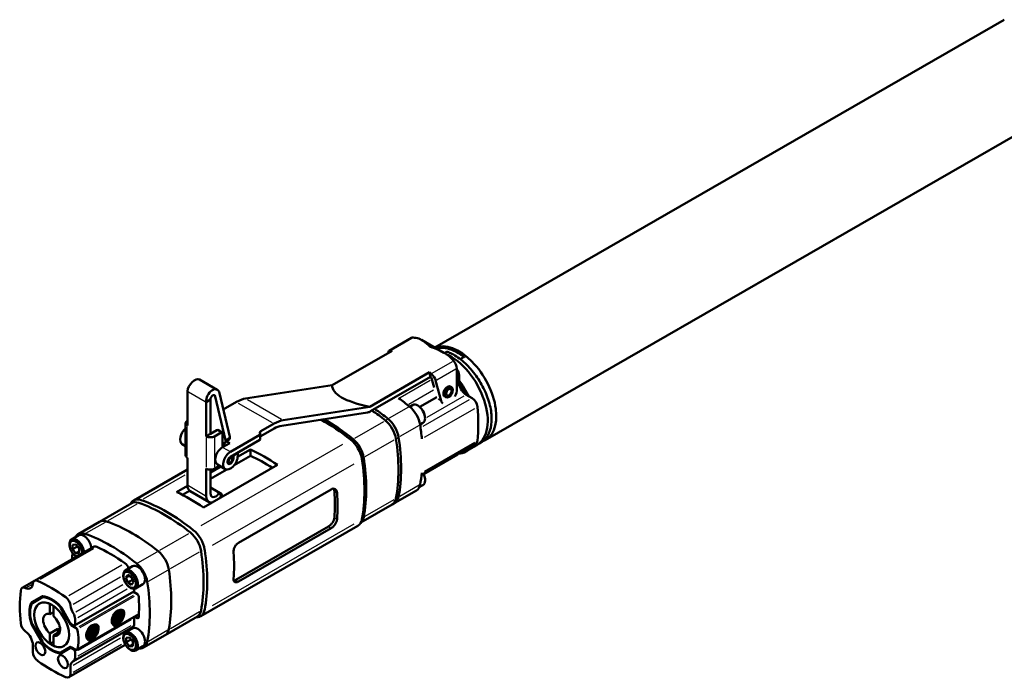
# Model space of a CAD drawing. Extents: x -64 to 520, y -228 to 278.
# Tile 1 of 5: x 52 to 311, y -228 to -55. Entities that reach past the tile are written whole.
import ezdxf

# ---------------------------------------------------------------- set-up
doc = ezdxf.new("R2010")
doc.units = 0
doc.header["$MEASUREMENT"] = 0
doc.layers.add('Visible', color=7, linetype='Continuous', lineweight=50)
doc.layers.add('Visible Narrow', color=7, linetype='Continuous', lineweight=25)

msp = doc.modelspace()

# ---------------------------------------------------------------- linework, layer by layer
at = {"layer": 'Visible'}
for p, q in [((311.03, -55.11), (161.21, -141.39)), ((324.91, -79.2), (174.49, -165.82)), ((149.23, -142.23), (155.08, -138.86)), ((163.62, -142.78), (157.74, -139.39)), ((149.97, -142.23), (134.22, -151.3)), ((149.8, -142.32), (149.55, -142.18)), ((149.81, -142.32), (149.8, -142.32)), ((149.8, -142.32), (149.81, -142.32)), ((149.8, -142.32), (149.8, -142.32)), ((149.8, -142.32), (149.8, -142.32)), ((167.04, -146.9), (167.04, -152.37)), ((103.98, -152.51), (99.3, -149.81)), ((159.87, -147.93), (144.12, -157)), ((160.13, -149.09), (144.34, -158.19)), ((159.87, -148.12), (159.87, -147.93)), ((160.13, -149.09), (159.87, -148.12)), ((159.87, -148.12), (159.87, -148.12)), ((159.87, -148.12), (160.05, -148.22)), ((160.05, -148.22), (159.87, -148.12)), ((160.05, -148.22), (160.29, -148.36)), ((160.05, -148.22), (160.05, -148.22)), ((161.03, -151.89), (160.39, -149.51)), ((162.87, -155.4), (161.45, -150.12)), ((167.6, -148.69), (167.6, -151.09)), ((111.46, -154.83), (134.22, -151.3)), ((165.67, -151.88), (165.31, -151.67)), ((167.04, -151.42), (167.6, -151.09)), ((96.15, -161.91), (96.15, -152.92)), ((102.23, -155.12), (101.1, -155.77)), ((102.23, -155.12), (102.23, -164.11)), ((106.18, -165.78), (103.49, -154.27)), ((104.59, -153.41), (107.28, -164.92)), ((157.26, -157.05), (161.78, -154.45)), ((164.17, -154.48), (163.82, -154.27)), ((169.48, -153.82), (171.04, -154.72)), ((101.1, -164.77), (101.1, -155.77)), ((105.59, -157.72), (109.05, -155.73)), ((121.36, -160.53), (144.12, -157)), ((154.63, -156.98), (155.39, -156.54)), ((157.68, -157.48), (157.59, -157.38)), ((143.55, -158.48), (120.99, -161.98)), ((158.44, -158.81), (158.49, -158.93)), ((95.68, -169.79), (95.68, -161.28)), ((96.12, -160.67), (96.15, -160.65)), ((96.15, -161.91), (96.12, -161.89)), ((102.23, -164.11), (103.93, -163.14)), ((105.27, -163.74), (104.18, -163.11)), ((115.46, -163.44), (118.95, -161.43)), ((118.93, -162.74), (115.46, -164.75)), ((157.35, -161.7), (158.11, -161.26)), ((101.1, -164.77), (102.23, -164.11)), ((101.1, -164.77), (101.14, -164.79)), ((103.26, -164.79), (105.03, -163.77)), ((105.38, -163.97), (105.38, -167.65)), ((106.05, -166.48), (107.15, -165.62)), ((107.46, -168.85), (115.16, -164.42)), ((115.16, -165.73), (107.46, -170.16)), ((115.31, -164.22), (115.31, -165.52)), ((95.68, -167.39), (94.8, -166.88)), ((105.38, -167.65), (107.29, -166.55)), ((105.48, -166.82), (105.38, -166.76)), ((106.17, -167.2), (105.63, -166.89)), ((106.53, -166.11), (107.29, -166.55)), ((109.36, -170.21), (112.77, -168.25)), ((112.77, -169.9), (112.77, -168.25)), ((157.75, -174.9), (172.04, -166.67)), ((172.26, -167.11), (169.34, -168.78)), ((96.15, -170.42), (96.12, -170.4)), ((96.15, -177.61), (96.15, -170.42)), ((107.96, -170.19), (107.69, -170.03)), ((108.24, -169.79), (108.17, -169.75)), ((109.37, -169.14), (108.24, -169.79)), ((108.24, -170.61), (108.24, -169.79)), ((112.77, -169.9), (108.45, -172.38)), ((109.3, -169.1), (109.37, -169.14)), ((109.37, -169.96), (109.37, -169.14)), ((158.26, -174.7), (167.19, -169.56)), ((82.05, -181.64), (96.15, -173.53)), ((119.84, -172.32), (100.39, -183.52)), ((101.1, -180.46), (101.1, -173.27)), ((101.1, -173.27), (101.14, -173.29)), ((102.23, -174.32), (104.97, -172.74)), ((106.48, -173.52), (102.23, -175.96)), ((104.59, -172.52), (103.26, -173.29)), ((106.12, -173.4), (104.03, -172.2)), ((106.97, -171.93), (106.74, -171.79)), ((102.23, -173.54), (102.23, -179.81)), ((158.44, -175.16), (158.49, -175.28)), ((93.32, -179.45), (96.16, -177.82)), ((102.23, -178.23), (104.99, -179.82)), ((102.23, -178.25), (104.18, -179.37)), ((157.15, -178.16), (158.11, -177.61)), ((96.74, -179.13), (94.87, -180.2)), ((101.83, -182.07), (96.88, -179.22)), ((109.56, -192.78), (133.95, -178.73)), ((156.39, -179.04), (150.73, -182.3)), ((73.04, -187.24), (81.52, -182.36)), ((141.79, -187.45), (150.02, -182.7)), ((150.02, -182.7), (150.73, -182.3)), ((67.38, -190.5), (73.04, -187.24)), ((99.64, -212.12), (141.01, -188.3)), ((108.85, -202.58), (133.24, -188.54)), ((133.95, -188.95), (109.56, -202.99)), ((65.66, -191.92), (67.57, -190.83)), ((55.89, -202.83), (71.45, -193.87)), ((65.92, -193.31), (66.81, -193.23)), ((65.92, -194.49), (65.92, -193.31)), ((65.92, -194.49), (67.2, -193.76)), ((66.81, -193.23), (67.69, -194.33)), ((67.2, -193.76), (67.2, -193.71)), ((67.69, -194.37), (67.2, -193.76)), ((65.33, -194.38), (65.28, -194.25)), ((66.81, -195.59), (65.92, -194.49)), ((66.09, -195.7), (66.18, -195.8)), ((66.81, -195.59), (67.69, -195.08)), ((67.69, -195.51), (66.81, -195.59)), ((67.69, -194.33), (67.69, -195.51)), ((79.8, -200.07), (81.71, -198.97)), ((79.93, -201.96), (80.44, -201.24)), ((79.93, -201.96), (80.82, -201.45)), ((80.44, -203.28), (79.93, -201.96)), ((80.44, -201.24), (81.46, -201.82)), ((81.71, -202.55), (81.42, -201.8)), ((81.46, -201.82), (81.97, -203.14)), ((52.71, -204.68), (55.79, -202.9)), ((79.47, -202.52), (79.42, -202.4)), ((80.23, -203.85), (80.32, -203.95)), ((80.44, -203.28), (81.71, -202.55)), ((81.46, -203.87), (80.44, -203.28)), ((81.97, -203.14), (81.46, -203.87)), ((81.75, -202.57), (81.71, -202.55)), ((82.52, -204.79), (84.43, -203.69)), ((55.24, -208.45), (57.89, -206.91)), ((55.39, -208.65), (57.99, -207.14)), ((57.99, -207.14), (58.41, -206.9)), ((66.49, -214.61), (82.05, -205.65)), ((82.98, -206.31), (81.94, -205.71)), ((82.15, -205.42), (82.15, -204.91)), ((59.98, -211.61), (59.98, -208.88)), ((60.9, -209.41), (60.9, -212.14)), ((60.9, -211.08), (59.98, -211.61)), ((65.36, -214.25), (62.89, -209.97)), ((62.99, -209.85), (65.26, -213.78)), ((67.07, -221), (83.38, -211.6)), ((82.31, -212.22), (82.98, -212.6)), ((90.27, -217.11), (98.76, -212.23)), ((57.89, -218.93), (55.24, -214.35)), ((57.99, -218.82), (55.39, -214.32)), ((65.61, -214.51), (66.92, -215.26)), ((65.76, -214.31), (66.24, -214.58)), ((66.59, -214.38), (66.59, -212.83)), ((82.15, -214.08), (82.15, -212.53)), ((59.98, -216.65), (62.1, -215.43)), ((59.98, -219.37), (59.98, -216.65)), ((62.62, -216.19), (60.9, -217.18)), ((60.9, -217.18), (60.9, -219.9)), ((62.1, -216.48), (62.1, -215.43)), ((66.18, -223.96), (81.73, -215)), ((79.8, -216.42), (81.71, -215.32)), ((84.62, -220.37), (90.27, -217.11)), ((55.49, -219.72), (55.49, -221.55)), ((60.9, -218.84), (59.98, -219.37)), ((64.98, -228.17), (79.81, -219.62)), ((79.47, -218.88), (79.42, -218.75)), ((80.06, -217.8), (80.95, -217.72)), ((80.06, -218.98), (80.06, -217.8)), ((80.06, -218.98), (81.34, -218.25)), ((80.95, -220.08), (80.06, -218.98)), ((80.95, -217.72), (81.83, -218.82)), ((80.95, -220.08), (81.83, -219.57)), ((81.83, -220), (80.95, -220.08)), ((81.34, -218.25), (81.34, -218.21)), ((81.83, -218.87), (81.34, -218.25)), ((81.83, -218.82), (81.83, -220)), ((82.52, -221.14), (84.43, -220.04)), ((62.89, -221.64), (65.42, -220.19)), ((62.89, -221.64), (65.36, -220.21)), ((65.26, -220.56), (62.99, -221.87)), ((65.26, -220.55), (65.72, -220.29)), ((65.61, -220.23), (66.92, -220.98)), ((66.24, -220.88), (65.76, -220.6)), ((66.59, -223.04), (66.59, -221.49)), ((80.23, -220.2), (80.32, -220.3)), ((65.39, -227.25), (65.39, -225.42))]:
    msp.add_line(p, q, dxfattribs=at)
for centre, radius, start, end in [((154.44, -158.62), 18.31, 55.9424, 72.5389), ((143.15, -156.18), 2.34, 279.8312, 300.6763), ((78.22, -211.4), 1.34, 22.2441, 36.3959), ((76.56, -211.34), 2.94, 355.592, 8.8116), ((71.5, -215.27), 1.34, 22.2441, 36.3959), ((69.84, -215.21), 2.94, 355.592, 8.8116), ((76.13, -212.07), 2.82, 289.1715, 302.7674), ((74.28, -209.37), 6.09, 303.723, 309.0956), ((74.91, -210.28), 4.99, 310.0522, 322.4094), ((68.2, -214.15), 4.99, 310.0522, 322.4094), ((69.42, -215.93), 2.82, 289.1715, 302.7674), ((67.56, -213.24), 6.09, 303.723, 309.0956)]:
    msp.add_arc(centre, radius, start, end, dxfattribs=at)
for centre, major_axis, ratio, start_param, end_param in [((156.08, -140.59), (-1, 1.73), 0.578093, 5.884118, 6.283185), ((160.85, -156.98), (-9.98, 17.33), 0.578093, 5.774753, 5.884118), ((150.49, -143.8), (-1.32, 1.54), 0.411821, 5.857818, 6.826045), ((150.15, -144), (-1, 1.73), 0.578093, 5.884118, 5.934942), ((154.92, -160.39), (-9.98, 17.33), 0.578093, 5.857292, 5.884118), ((167.56, -153.77), (-6.94, 12.05), 0.578093, 3.035943, 6.194435), ((164.33, -143.14), (0.229, 0.608), 0.671901, 0, 1.527446), ((165.32, -155.06), (-6.94, 12.05), 0.578093, 3.141593, 5.615205), ((160.85, -156.98), (-9.98, 17.33), 0.578093, 5.115324, 5.224689), ((165.62, -146.09), (-1, 1.73), 0.578093, 3.928925, 5.115324), ((168.54, -144.45), (0.402, 0.511), 0.471975, 5.682415, 8.493695), ((166.19, -147.88), (-1, 1.73), 0.578093, 3.928925, 4.85622), ((97.92, -151.9), (1.43, 2.06), 0.514976, 0.042635, 2.396895), ((154.92, -160.39), (-9.98, 17.33), 0.578093, 5.115324, 5.14215), ((160.04, -149.3), (-0.33, 0.385), 0.411821, 3.8518, 4.906467), ((159.7, -149.5), (-1, 1.73), 0.578093, 5.064499, 5.115324), ((160.04, -149.3), (-1.32, 1.54), 0.411821, 3.8518, 4.987375), ((162.41, -156.74), (-6.94, 12.05), 0.578093, 4.591447, 4.942562), ((102.87, -154.75), (1.02, 2.29), 0.634679, 5.588177, 8.57269), ((175.57, -148.51), (41.34, 3.04), 0.233713, 3.115891, 3.831034), ((164.56, -152.97), (0.75, 1.3), 0.578093, 0, 3.141593), ((164.92, -153.59), (1.5, 2.6), 0.578093, 4.788493, 5.495853), ((162.41, -156.74), (-6.59, 11.44), 0.578093, 4.633522, 4.909171), ((162.41, -156.74), (-6.59, 11.44), 0.578093, 4.633522, 4.909171), ((169.48, -151.57), (-1.37, 2.38), 0.578093, 1.057836, 2.358128), ((102.87, -154.75), (0.369, 0.824), 0.634679, 5.588177, 8.57269), ((109.05, -163.9), (4.99, 8.67), 0.578093, 0.434399, 0.783464), ((147.77, -192.96), (-24.85, 43.16), 0.578093, 5.305197, 5.387561), ((171.04, -156.36), (-1, 1.73), 0.578093, 4.038519, 5.499721), ((141.41, -196.63), (-24.85, 43.16), 0.578093, 5.305197, 5.406233), ((141.41, -196.63), (-24.85, 43.16), 0.578093, 5.305197, 5.406233), ((142.11, -196.22), (-24.85, 43.16), 0.578093, 5.305197, 5.406233), ((142.11, -196.22), (-24.85, 43.16), 0.578093, 5.305197, 5.406233), ((153.89, -160.55), (-2.5, 4.33), 0.578093, 4.122465, 5.305197), ((156.75, -158.9), (-1.36, 2.36), 0.578093, 3.141593, 6.283185), ((156.96, -158.78), (-1.16, 2.01), 0.578093, 4.378059, 5.046719), ((164.92, -153.59), (1.5, 2.6), 0.578093, 2.61606, 3.061621), ((137.3, -141.22), (-24.95, 43.33), 0.578093, 3.81933, 4.038519), ((118.95, -169.6), (4.99, 8.67), 0.578093, 0.434399, 0.783464), ((132.21, -201.92), (-25.03, 43.46), 0.578093, 5.305197, 5.526696), ((132.92, -201.51), (-24.85, 43.16), 0.578093, 5.305197, 5.526426), ((148.24, -163.81), (-2.5, 4.33), 0.578093, 4.122465, 5.305197), ((148.24, -163.81), (-2.5, 4.33), 0.578093, 4.122465, 5.305197), ((96.15, -164.55), (1.35, 2.34), 0.578093, 1.034737, 3.141593), ((97.18, -161.28), (-1.5, 0), 0.575862, 5.497787, 7.068583), ((103.93, -163.55), (0.25, 0.433), 0.578093, 0, 0.783464), ((118.93, -169.69), (4.24, 7.37), 0.578093, 0.434399, 0.783464), ((147.53, -164.22), (-2.5, 4.33), 0.578093, 4.122465, 5.305197), ((147.53, -164.22), (-2.5, 4.33), 0.578093, 4.122465, 5.305197), ((122.67, -149.65), (-24.95, 43.33), 0.578093, 4.038519, 4.122465), ((102.2, -164.17), (-1.5, 0), 0.575862, 0.785398, 2.356194), ((105.03, -164.18), (0.25, 0.433), 0.578093, 5.495853, 7.06665), ((106.24, -164.43), (-0.91, 1.19), 0.480883, 3.148373, 3.964847), ((116.16, -163.84), (-1, 0), 0.575862, 5.497787, 6.728747), ((114.81, -164.22), (0.5, 0), 0.575862, 5.497787, 6.728747), ((114.81, -165.52), (0.5, 0), 0.575862, 5.497787, 6.283185), ((116.16, -165.15), (1, 0), 0.575862, 2.356194, 2.593564), ((138.34, -169.51), (-2.67, 4.64), 0.578093, 4.122465, 5.305197), ((139.04, -169.11), (-2.5, 4.33), 0.578093, 4.122465, 5.305197), ((116.3, -153.31), (-24.95, 43.33), 0.578093, 3.735384, 4.122465), ((116.3, -153.31), (-24.95, 43.33), 0.578093, 3.735384, 4.122465), ((117.01, -152.91), (-24.95, 43.33), 0.578093, 3.735384, 4.122465), ((117.01, -152.91), (-24.95, 43.33), 0.578093, 3.735384, 4.122465), ((105.38, -169.86), (1.35, 2.34), 0.578093, 0.783464, 3.141593), ((105.14, -165.29), (-0.91, 1.19), 0.480883, 2.356245, 3.964847), ((104.28, -169.23), (1.35, 2.34), 0.578093, 0, 0.171992), ((116.3, -211.08), (-25.03, 43.46), 0.578093, 5.399854, 5.599588), ((162.41, -156.74), (-6.94, 12.05), 0.578093, 2.887827, 3.405995), ((171.04, -164.94), (-1, 1.73), 0.578093, 3.141593, 3.81933), ((97.18, -169.79), (-1.5, 0), 0.575862, 0, 0.785398), ((107.46, -171.06), (1.35, 2.34), 0.578093, 0.783464, 5.495853), ((107.46, -171.06), (0.549, 0.953), 0.578093, 0.783464, 5.495853), ((116.3, -211.08), (-24.03, 41.73), 0.578093, 5.434458, 5.603751), ((107.11, -158.61), (-25.13, 43.63), 0.578093, 3.735384, 4.122465), ((107.82, -158.2), (-24.95, 43.33), 0.578093, 3.735384, 4.122465), ((166.19, -167.83), (-1, 1.73), 0.578093, 3.141593, 3.4269), ((102.2, -172.68), (-1.5, 0), 0.575862, 0.785398, 2.356194), ((122.67, -149.65), (-24.95, 43.33), 0.578093, 3.735384, 3.81933), ((156.75, -175.25), (-1.36, 2.36), 0.578093, 3.141593, 4.64045), ((156.96, -175.13), (-1.16, 2.01), 0.578093, 4.378059, 4.628046), ((98.63, -176.19), (1.75, 3.03), 0.578093, 2.354261, 3.141593), ((153.89, -174.71), (-2.5, 4.33), 0.578093, 3.141593, 3.735384), ((84.72, -186.28), (-2.67, 4.64), 0.578093, 5.694245, 6.646907), ((96.86, -222.28), (-25.03, 43.46), 0.578093, 5.399854, 5.599588), ((103.58, -179.04), (1.75, 3.03), 0.578093, 2.354261, 3.540278), ((103.58, -179.04), (0.95, 1.65), 0.578093, 2.354261, 4.454366), ((103.58, -179.04), (1.75, 3.03), 0.578093, 4.309836, 4.577312), ((100.04, -162.68), (-24.63, 42.77), 0.578093, 3.842698, 4.015151), ((100.04, -162.68), (-25.13, 43.63), 0.578093, 3.844415, 4.013434), ((147.53, -178.37), (-2.5, 4.33), 0.578093, 3.141593, 3.735384), ((147.53, -178.37), (-2.5, 4.33), 0.578093, 3.141593, 3.735384), ((148.24, -177.96), (-2.5, 4.33), 0.578093, 3.141593, 3.735384), ((148.24, -177.96), (-2.5, 4.33), 0.578093, 3.141593, 3.735384), ((84.02, -186.69), (-2.5, 4.33), 0.578093, 5.694245, 6.283185), ((90.14, -226.15), (-24.85, 43.16), 0.578093, 5.305197, 5.694245), ((90.85, -225.74), (-25.03, 43.46), 0.578093, 5.305197, 5.694245), ((139.04, -183.26), (-2.5, 4.33), 0.578093, 3.257347, 3.735384), ((75.53, -191.57), (-2.5, 4.33), 0.578093, 5.694245, 6.283185), ((75.53, -191.57), (-2.5, 4.33), 0.578093, 5.694245, 6.283185), ((81.66, -231.04), (-24.85, 43.16), 0.578093, 5.305197, 5.694245), ((81.66, -231.04), (-24.85, 43.16), 0.578093, 5.305197, 5.694245), ((138.34, -183.66), (-2.67, 4.64), 0.578093, 3.141593, 3.735384), ((67.02, -194.29), (-1.36, 2.36), 0.578093, 3.964702, 7.519652), ((69.88, -194.83), (-2.5, 4.33), 0.578093, 5.694245, 6.673647), ((68.93, -193.19), (-1.36, 2.36), 0.578093, 3.964702, 6.283185), ((76, -234.29), (-24.85, 43.16), 0.578093, 5.305197, 5.694245), ((96.26, -193.74), (-2.5, 4.33), 0.578093, 4.122465, 5.305197), ((96.97, -193.33), (-2.67, 4.64), 0.578093, 4.122465, 5.305197), ((66.81, -194.41), (-1.16, 2.01), 0.578093, 3.790203, 8.776168), ((72.45, -195.61), (-1, 1.73), 0.578093, 5.611331, 6.283185), ((76, -234.29), (-23.5, 40.82), 0.578093, 5.388111, 5.611331), ((101.1, -219.89), (-24.95, 43.33), 0.578093, 0.686205, 0.72747), ((67.02, -194.29), (-1.36, 2.36), 0.578093, 1.905126, 2.318483), ((87.78, -198.63), (-2.5, 4.33), 0.578093, 4.122465, 5.305197), ((87.78, -198.63), (-2.5, 4.33), 0.578093, 4.122465, 5.305197), ((65.04, -182.83), (-24.95, 43.33), 0.578093, 3.735384, 4.122465), ((65.75, -182.43), (-25.13, 43.63), 0.578093, 3.735384, 4.122465), ((72.82, -178.36), (-25.13, 43.63), 0.578093, 3.844415, 4.013434), ((79.55, -199.7), (-1, 1.73), 0.578093, 4.48706, 5.388111), ((83.07, -201.33), (-1.36, 2.36), 0.578093, 3.141593, 6.283185), ((82.12, -201.88), (-2.5, 4.33), 0.578093, 4.122465, 5.305197), ((81.16, -202.43), (-1.36, 2.36), 0.578093, 1.905126, 7.519652), ((56.55, -187.72), (-24.95, 43.33), 0.578093, 3.735384, 4.122465), ((56.55, -187.72), (-24.95, 43.33), 0.578093, 3.735384, 4.122465), ((53.71, -206.41), (-1, 1.73), 0.578093, 5.595738, 6.959405), ((53.37, -202.14), (-1.5, 2.6), 0.578093, 2.454145, 3.832654), ((56.89, -204.56), (-1, 1.73), 0.578093, 5.611331, 6.974247), ((60.44, -243.25), (-23.5, 40.82), 0.578093, 5.388111, 5.611331), ((50.9, -190.98), (-24.95, 43.33), 0.578093, 3.735384, 4.122465), ((85.54, -228.85), (-23.6, 40.99), 0.578093, 0.67622, 0.898444), ((58.39, -207.78), (-0.499, 0.867), 0.578093, 5.91156, 6.285119), ((58.49, -208.01), (-0.499, 0.867), 0.578093, 5.904868, 6.285119), ((60.44, -214.39), (-4.12, 7.15), 0.578093, 5.087882, 5.91156), ((60.44, -214.39), (-3.99, 6.93), 0.578093, 5.094574, 5.904868), ((63.99, -208.66), (-1, 1.73), 0.578093, 4.025195, 5.388111), ((81.8, -205.22), (-0.25, 0.433), 0.578093, 3.141593, 3.928925), ((82.98, -206.72), (-0.25, 0.433), 0.578093, 4.002618, 5.499721), ((50.9, -190.98), (-22.96, 39.86), 0.578093, 3.855231, 4.002618), ((60.44, -214.39), (-4.12, 7.15), 0.578093, 0.375493, 1.199171), ((60.44, -214.39), (-3.99, 6.93), 0.578093, 0.382185, 1.192479), ((55.74, -209.31), (-0.499, 0.867), 0.578093, 0.001934, 0.375493), ((55.89, -209.52), (-0.499, 0.867), 0.578093, 0.001934, 0.382185), ((60.44, -214.39), (-3.22, 5.59), 0.578093, 5.600667, 8.540367), ((60.44, -214.39), (-3.22, 5.59), 0.578093, 2.459075, 5.398774), ((62.39, -210.26), (-0.499, 0.867), 0.578093, 4.714323, 5.094574), ((62.49, -210.14), (-0.499, 0.867), 0.578093, 4.714323, 5.087882), ((67.51, -210.29), (-1.5, 2.6), 0.578093, 0.883602, 1.637309), ((60.44, -214.39), (-1.57, 2.73), 0.578093, 5.707563, 8.433471), ((60.44, -214.39), (-1.57, 2.73), 0.578093, 2.565971, 5.291878), ((65.18, -212.02), (-1, 1.73), 0.578093, 3.928925, 4.778902), ((81.8, -212.33), (-0.25, 0.433), 0.578093, 3.928925, 4.385345), ((96.97, -207.49), (-2.67, 4.64), 0.578093, 2.777871, 3.735384), ((96.26, -207.89), (-2.5, 4.33), 0.578093, 3.141593, 3.735384), ((53.71, -214.62), (-1, 1.73), 0.578093, 0.898444, 2.262111), ((55.74, -214.06), (-0.499, 0.867), 0.578093, 1.199171, 1.57273), ((55.89, -214.03), (-0.499, 0.867), 0.578093, 1.192479, 1.57273), ((65.76, -213.49), (-0.499, 0.867), 0.578093, 1.57273, 2.358128), ((65.61, -214.1), (-0.25, 0.433), 0.578093, 1.57273, 2.358128), ((66.24, -214.18), (-0.25, 0.433), 0.578093, 2.358128, 3.928925), ((83.07, -217.68), (-1.36, 2.36), 0.578093, 3.141593, 6.283185), ((80.74, -213.27), (-1, 1.73), 0.578093, 3.141593, 3.928925), ((82.98, -212.19), (-0.25, 0.433), 0.578093, 2.358128, 3.855231), ((53.37, -218.5), (-1.5, 2.6), 0.578093, 3.928925, 5.403704), ((62.56, -213.17), (-1.57, 2.73), 0.578093, 2.150286, 2.404502), ((66.92, -215.5), (-0.15, 0.26), 0.578093, 4.265119, 5.499721), ((60.44, -214.39), (-4.99, 8.67), 0.578093, 3.59273, 4.265119), ((81.16, -218.78), (-1.36, 2.36), 0.578093, 1.905126, 7.519652), ((83.07, -217.68), (-1.5, 2.6), 0.578093, 0.080884, 0.431515), ((87.78, -212.78), (-2.5, 4.33), 0.578093, 3.141593, 3.735384), ((87.78, -212.78), (-2.5, 4.33), 0.578093, 3.141593, 3.735384), ((58.39, -218.64), (-0.499, 0.867), 0.578093, 1.57273, 1.946289), ((58.49, -218.53), (-0.499, 0.867), 0.578093, 1.57273, 1.952981), ((60.44, -214.39), (-4.12, 7.15), 0.578093, 1.946289, 2.769967), ((60.44, -214.39), (-3.99, 6.93), 0.578093, 1.952981, 2.763275), ((82.12, -216.04), (-2.5, 4.33), 0.578093, 2.751131, 3.735384), ((56.91, -222.36), (-1, 1.73), 0.578093, 0.787332, 2.253334), ((62.39, -220.78), (-0.499, 0.867), 0.578093, 2.763275, 3.143526), ((62.49, -221.01), (-0.499, 0.867), 0.578093, 2.769967, 3.143526), ((65.76, -221.42), (-0.499, 0.867), 0.578093, 5.499721, 6.285119), ((65.61, -220.64), (-0.25, 0.433), 0.578093, 5.499721, 6.285119), ((66.24, -221.29), (-0.25, 0.433), 0.578093, 3.928925, 5.499721), ((66.92, -220.74), (-0.15, 0.26), 0.578093, 2.358128, 3.59273), ((60.44, -185.53), (-24.85, 43.16), 0.578093, 2.253334, 2.462922), ((67.51, -226.64), (-1.5, 2.6), 0.578093, 6.22054, 7.070517), ((65.18, -222.23), (-1, 1.73), 0.578093, 3.078947, 3.928925), ((63.98, -226.43), (-1, 1.73), 0.578093, 2.462922, 3.928925)]:
    msp.add_ellipse(centre, major_axis=major_axis, ratio=ratio, start_param=start_param, end_param=end_param, dxfattribs=at)
for centre, major_axis in [((164.92, -153.18), (0.75, 1.3)), ((164.92, -153.18), (0.499, 0.867)), ((107.46, -171.06), (0.499, 0.867)), ((107.46, -171.06), (0.349, 0.607)), ((80.95, -202.55), (-1.16, 2.01)), ((60.44, -214.39), (-3.22, 5.59)), ((80.95, -218.9), (-1.16, 2.01)), ((57.47, -220.69), (-0.92, 1.61)), ((63.41, -224.11), (-0.92, 1.61))]:
    msp.add_ellipse(centre, major_axis=major_axis, ratio=0.578093, dxfattribs=at)
for points, knots in [([(159.93, -141.16), (159.42, -140.64), (158.87, -140.14), (157.87, -139.45), (157.44, -139.21), (157.01, -139.03)], [0, 0, 0, 0, 0.3084047, 0.3084047, 0.5298197, 0.5298197, 0.5298197, 0.5298197]), ([(161.54, -141.58), (161.61, -141.56), (161.69, -141.55), (162.68, -141.38), (163.66, -141.44), (165.7, -141.97), (166.77, -142.46), (168.2, -143.38), (168.57, -143.65), (168.94, -143.94)], [7.26107, 7.26107, 7.26107, 7.26107, 7.28727, 7.28727, 7.5901532, 7.5901532, 7.9120411, 7.9120411, 8.0285146, 8.0285146, 8.0285146, 8.0285146]), ([(172.91, -166.65), (173.46, -166.4), (173.95, -166.04), (174.98, -164.97), (175.43, -164.18), (176.05, -162.3), (176.2, -161.19), (176.16, -158.77), (175.96, -157.46), (175.24, -154.79), (174.72, -153.44), (173.41, -150.81), (172.63, -149.54), (170.87, -147.21), (169.9, -146.15), (167.85, -144.34), (166.78, -143.59), (165.32, -142.85), (164.94, -142.68), (164.56, -142.53)], [2.305628, 2.305628, 2.305628, 2.305628, 2.517437, 2.517437, 2.814433, 2.814433, 3.134806, 3.134806, 3.463179, 3.463179, 3.790494, 3.790494, 4.11661, 4.11661, 4.44279, 4.44279, 4.770259, 4.770259, 4.886922, 4.886922, 4.886922, 4.886922]), ([(135.52, -179.63), (135.5, -179.42), (135.45, -179.21), (135.27, -178.87), (135.14, -178.74), (134.86, -178.58), (134.69, -178.54), (134.33, -178.56), (134.13, -178.62), (133.95, -178.73)], [0.301706, 0.301706, 0.301706, 0.301706, 0.3773313, 0.3773313, 0.4529567, 0.4529567, 0.5284028, 0.5284028, 0.603849, 0.603849, 0.603849, 0.603849]), ([(134.81, -179.22), (134.79, -179.01), (134.74, -178.8), (134.63, -178.6), (134.62, -178.57), (134.6, -178.55)], [0.30172062, 0.30172062, 0.30172062, 0.30172062, 0.37735786, 0.37735786, 0.39055532, 0.39055532, 0.39055532, 0.39055532]), ([(104.25, -179.99), (104.29, -179.94), (104.32, -179.88), (104.36, -179.76), (104.36, -179.69), (104.35, -179.58), (104.33, -179.53), (104.27, -179.43), (104.23, -179.39), (104.18, -179.37)], [0.07862484, 0.07862484, 0.07862484, 0.07862484, 0.0977426, 0.0977426, 0.11686036, 0.11686036, 0.13570344, 0.13570344, 0.15454653, 0.15454653, 0.15454653, 0.15454653]), ([(104.99, -179.82), (105.03, -179.84), (105.08, -179.88), (105.14, -179.98), (105.16, -180.03), (105.17, -180.14), (105.17, -180.21), (105.14, -180.33), (105.11, -180.39), (105.08, -180.45)], [0.15170215, 0.15170215, 0.15170215, 0.15170215, 0.17053906, 0.17053906, 0.18937597, 0.18937597, 0.20829167, 0.20829167, 0.22720738, 0.22720738, 0.22720738, 0.22720738]), ([(133.24, -188.54), (133.42, -188.43), (133.61, -188.29), (133.98, -187.93), (134.15, -187.72), (134.43, -187.3), (134.56, -187.06), (134.74, -186.6), (134.79, -186.37), (134.81, -186.17)], [0.6038964, 0.6038964, 0.6038964, 0.6038964, 0.6793471, 0.6793471, 0.7547978, 0.7547978, 0.8304351, 0.8304351, 0.9060723, 0.9060723, 0.9060723, 0.9060723]), ([(133.95, -188.95), (134.13, -188.84), (134.33, -188.7), (134.69, -188.34), (134.86, -188.13), (135.14, -187.71), (135.27, -187.47), (135.45, -187.01), (135.5, -186.78), (135.52, -186.58)], [0.603849, 0.603849, 0.603849, 0.603849, 0.6792952, 0.6792952, 0.7547413, 0.7547413, 0.8303667, 0.8303667, 0.905992, 0.905992, 0.905992, 0.905992]), ([(109.56, -192.78), (109.38, -192.88), (109.2, -193.03), (108.87, -193.41), (108.72, -193.63), (108.5, -194.08), (108.41, -194.34), (108.3, -194.85), (108.28, -195.1), (108.29, -195.31)], [0.603849, 0.603849, 0.603849, 0.603849, 0.679191, 0.679191, 0.7545329, 0.7545329, 0.8302625, 0.8302625, 0.905992, 0.905992, 0.905992, 0.905992]), ([(108.29, -202.26), (108.28, -202.46), (108.3, -202.64), (108.41, -202.94), (108.5, -203.06), (108.72, -203.18), (108.87, -203.21), (109.2, -203.17), (109.38, -203.1), (109.56, -202.99)], [-0.302143, -0.302143, -0.302143, -0.302143, -0.2264135, -0.2264135, -0.150684, -0.150684, -0.075342, -0.075342, 0, 0, 0, 0]), ([(76.27, -213.36), (76.5, -213.23), (76.73, -213.06), (76.94, -212.84), (77.47, -212.27), (77.84, -211.46), (77.85, -210.84), (77.86, -210.76), (77.85, -210.69), (77.85, -210.63)], [15.482166, 15.482166, 15.482166, 15.482166, 15.918647, 15.918647, 15.918647, 17.046142, 17.046142, 17.046142, 17.179776, 17.179776, 17.179776, 17.179776]), ([(77.69, -210.69), (77.69, -210.9), (77.66, -211.14), (77.58, -211.39), (77.37, -212.07), (76.85, -212.8), (76.27, -213.18)], [-13.330355, -13.330355, -13.330355, -13.330355, -12.935175, -12.935175, -12.935175, -11.832071, -11.832071, -11.832071, -11.832071]), ([(76.27, -213.37), (76.27, -213.34), (76.27, -213.32), (76.27, -213.19), (76.27, -213.08), (76.29, -212.95), (76.29, -212.93), (76.3, -212.91), (76.3, -212.9), (76.3, -212.89), (76.3, -212.88), (76.3, -212.87), (76.31, -212.87), (76.31, -212.85), (76.31, -212.84), (76.32, -212.8), (76.33, -212.77), (76.35, -212.65), (76.37, -212.57), (76.43, -212.41), (76.46, -212.32), (76.49, -212.24)], [0, 0, 0, 0, 0.0093147, 0.0093147, 0.0474024, 0.0474024, 0.0525134, 0.0525134, 0.0548944, 0.0548944, 0.056741, 0.056741, 0.0587386, 0.0587386, 0.0619136, 0.0619136, 0.072236, 0.072236, 0.097968, 0.097968, 0.1247855, 0.1247855, 0.1247855, 0.1247855]), ([(78.17, -210.53), (78.22, -210.63), (78.24, -210.74), (78.26, -210.86), (78.31, -211.44), (78.02, -212.27), (77.51, -212.89), (77.16, -213.32), (76.71, -213.64), (76.3, -213.76)], [-19.953957, -19.953957, -19.953957, -19.953957, -19.710722, -19.710722, -19.710722, -18.570591, -18.570591, -18.570591, -17.77112, -17.77112, -17.77112, -17.77112]), ([(76.32, -213.88), (76.36, -213.87), (76.41, -213.86), (76.45, -213.85), (77.03, -213.69), (77.66, -213.11), (78.04, -212.43), (78.42, -211.73), (78.52, -210.96), (78.3, -210.55), (78.29, -210.54), (78.29, -210.53), (78.28, -210.52)], [21.437267, 21.437267, 21.437267, 21.437267, 21.522476, 21.522476, 21.522476, 22.63468, 22.63468, 22.63468, 23.768031, 23.768031, 23.768031, 23.791671, 23.791671, 23.791671, 23.791671]), ([(76.4, -212.47), (76.69, -212.16), (76.93, -211.78), (77.09, -211.4), (77.13, -211.28), (77.17, -211.17), (77.2, -211.05)], [9.6601368, 9.6601368, 9.6601368, 9.6601368, 10.2693155, 10.2693155, 10.2693155, 10.4575472, 10.4575472, 10.4575472, 10.4575472]), ([(78.53, -210.57), (78.57, -210.6), (78.61, -210.63), (78.64, -210.67), (78.91, -211.02), (78.88, -211.74), (78.56, -212.44), (78.24, -213.14), (77.63, -213.78), (77.04, -214.02), (76.82, -214.11), (76.61, -214.15), (76.42, -214.13)], [-26.53859, -26.53859, -26.53859, -26.53859, -26.406544, -26.406544, -26.406544, -25.287033, -25.287033, -25.287033, -24.169038, -24.169038, -24.169038, -23.758051, -23.758051, -23.758051, -23.758051]), ([(76.47, -214.2), (76.84, -214.27), (77.3, -214.13), (77.72, -213.8), (78.3, -213.36), (78.78, -212.59), (78.93, -211.91), (79.08, -211.23), (78.9, -210.68), (78.49, -210.55), (78.32, -210.5), (78.1, -210.52), (77.88, -210.61)], [27.431392, 27.431392, 27.431392, 27.431392, 28.253939, 28.253939, 28.253939, 29.369342, 29.369342, 29.369342, 30.4899, 30.4899, 30.4899, 30.974383, 30.974383, 30.974383, 30.974383]), ([(76.49, -212.24), (76.53, -212.12), (76.58, -212.01), (76.74, -211.66), (76.89, -211.42), (77.23, -211.01), (77.42, -210.85), (77.69, -210.69), (77.79, -210.64), (77.88, -210.61)], [0.4441667, 0.4441667, 0.4441667, 0.4441667, 0.4800281, 0.4800281, 0.5600366, 0.5600366, 0.6400451, 0.6400451, 0.6772428, 0.6772428, 0.6772428, 0.6772428]), ([(77.88, -210.61), (78.07, -210.52), (78.27, -210.46), (78.62, -210.41), (78.77, -210.42), (79.06, -210.48), (79.19, -210.53), (79.3, -210.61)], [0, 0, 0, 0, 0.0807814, 0.0807814, 0.1479442, 0.1479442, 0.2105112, 0.2105112, 0.2105112, 0.2105112]), ([(78.12, -214.1), (78.77, -213.53), (79.28, -212.63), (79.43, -211.84), (79.53, -211.34), (79.48, -210.9), (79.3, -210.61)], [42.729966, 42.729966, 42.729966, 42.729966, 43.801996, 43.801996, 43.801996, 44.485601, 44.485601, 44.485601, 44.485601]), ([(79.49, -211.57), (79.48, -211.69), (79.46, -211.8), (79.43, -211.95), (79.43, -211.97), (79.42, -212.01), (79.42, -212.02), (79.42, -212.03), (79.42, -212.03), (79.41, -212.04), (79.41, -212.05), (79.41, -212.05), (79.41, -212.06), (79.41, -212.07), (79.4, -212.08), (79.39, -212.14), (79.38, -212.19), (79.33, -212.35), (79.3, -212.45), (79.16, -212.81), (79.02, -213.07), (78.86, -213.32)], [0.0817539, 0.0817539, 0.0817539, 0.0817539, 0.1230967, 0.1230967, 0.1321304, 0.1321304, 0.1348519, 0.1348519, 0.1364732, 0.1364732, 0.1377684, 0.1377684, 0.1395051, 0.1395051, 0.1427518, 0.1427518, 0.1605413, 0.1605413, 0.1957951, 0.1957951, 0.2872673, 0.2872673, 0.2872673, 0.2872673]), ([(69.55, -217.23), (69.78, -217.1), (70.01, -216.93), (70.22, -216.71), (70.75, -216.14), (71.12, -215.33), (71.14, -214.71), (71.14, -214.63), (71.14, -214.56), (71.13, -214.49)], [15.482166, 15.482166, 15.482166, 15.482166, 15.918647, 15.918647, 15.918647, 17.046142, 17.046142, 17.046142, 17.179776, 17.179776, 17.179776, 17.179776]), ([(70.98, -214.56), (70.98, -214.77), (70.94, -215.01), (70.87, -215.25), (70.65, -215.94), (70.13, -216.67), (69.56, -217.05)], [-13.330355, -13.330355, -13.330355, -13.330355, -12.935175, -12.935175, -12.935175, -11.832071, -11.832071, -11.832071, -11.832071]), ([(71.46, -214.4), (71.5, -214.5), (71.53, -214.61), (71.54, -214.73), (71.6, -215.31), (71.3, -216.14), (70.79, -216.75), (70.44, -217.19), (69.99, -217.5), (69.58, -217.62)], [-19.953957, -19.953957, -19.953957, -19.953957, -19.710722, -19.710722, -19.710722, -18.570591, -18.570591, -18.570591, -17.77112, -17.77112, -17.77112, -17.77112]), ([(69.6, -217.75), (69.65, -217.74), (69.69, -217.73), (69.73, -217.72), (70.31, -217.56), (70.94, -216.98), (71.32, -216.3), (71.7, -215.6), (71.8, -214.83), (71.58, -214.42), (71.58, -214.41), (71.57, -214.4), (71.57, -214.39)], [21.437267, 21.437267, 21.437267, 21.437267, 21.522476, 21.522476, 21.522476, 22.63468, 22.63468, 22.63468, 23.768031, 23.768031, 23.768031, 23.791671, 23.791671, 23.791671, 23.791671]), ([(69.69, -216.34), (69.97, -216.03), (70.21, -215.65), (70.37, -215.27), (70.42, -215.15), (70.45, -215.04), (70.48, -214.92)], [9.6601368, 9.6601368, 9.6601368, 9.6601368, 10.2693155, 10.2693155, 10.2693155, 10.4575472, 10.4575472, 10.4575472, 10.4575472]), ([(71.81, -214.44), (71.85, -214.47), (71.89, -214.5), (71.92, -214.54), (72.19, -214.89), (72.17, -215.61), (71.84, -216.31), (71.52, -217.01), (70.91, -217.65), (70.32, -217.89), (70.11, -217.98), (69.9, -218.01), (69.71, -217.99)], [-26.53859, -26.53859, -26.53859, -26.53859, -26.406544, -26.406544, -26.406544, -25.287033, -25.287033, -25.287033, -24.169038, -24.169038, -24.169038, -23.758051, -23.758051, -23.758051, -23.758051]), ([(69.75, -218.07), (70.12, -218.14), (70.58, -218), (71.01, -217.67), (71.58, -217.23), (72.06, -216.46), (72.21, -215.78), (72.36, -215.1), (72.18, -214.55), (71.77, -214.42), (71.6, -214.37), (71.39, -214.39), (71.16, -214.48)], [27.431392, 27.431392, 27.431392, 27.431392, 28.253939, 28.253939, 28.253939, 29.369342, 29.369342, 29.369342, 30.4899, 30.4899, 30.4899, 30.974383, 30.974383, 30.974383, 30.974383]), ([(69.77, -216.11), (69.81, -215.99), (69.86, -215.88), (70.02, -215.53), (70.17, -215.28), (70.51, -214.88), (70.7, -214.71), (70.98, -214.55), (71.07, -214.51), (71.16, -214.48)], [0.4441667, 0.4441667, 0.4441667, 0.4441667, 0.4800281, 0.4800281, 0.5600366, 0.5600366, 0.6400451, 0.6400451, 0.6772428, 0.6772428, 0.6772428, 0.6772428]), ([(71.16, -214.48), (71.35, -214.39), (71.55, -214.33), (71.9, -214.28), (72.06, -214.29), (72.34, -214.35), (72.47, -214.4), (72.58, -214.47)], [0, 0, 0, 0, 0.0807814, 0.0807814, 0.1479442, 0.1479442, 0.2105112, 0.2105112, 0.2105112, 0.2105112]), ([(71.4, -217.97), (72.05, -217.4), (72.57, -216.5), (72.71, -215.71), (72.81, -215.21), (72.76, -214.77), (72.58, -214.47)], [42.729966, 42.729966, 42.729966, 42.729966, 43.801996, 43.801996, 43.801996, 44.485601, 44.485601, 44.485601, 44.485601]), ([(76.64, -214.36), (76.64, -214.35), (76.63, -214.35), (76.52, -214.28), (76.42, -214.17), (76.3, -213.85), (76.27, -213.64), (76.27, -213.4), (76.27, -213.39), (76.27, -213.37)], [0.1566689, 0.1566689, 0.1566689, 0.1566689, 0.1600169, 0.1600169, 0.2400197, 0.2400197, 0.3200225, 0.3200225, 0.3263618, 0.3263618, 0.3263618, 0.3263618]), ([(77.06, -214.73), (76.96, -214.71), (76.88, -214.67), (76.74, -214.54), (76.69, -214.46), (76.64, -214.36)], [0, 0, 0, 0, 0.0623769, 0.0623769, 0.1249835, 0.1249835, 0.1249835, 0.1249835]), ([(69.55, -217.24), (69.55, -217.21), (69.55, -217.19), (69.55, -217.06), (69.56, -216.95), (69.57, -216.82), (69.58, -216.8), (69.58, -216.78), (69.58, -216.77), (69.58, -216.76), (69.58, -216.75), (69.59, -216.74), (69.59, -216.73), (69.59, -216.72), (69.59, -216.71), (69.6, -216.67), (69.61, -216.63), (69.63, -216.52), (69.66, -216.44), (69.71, -216.27), (69.74, -216.19), (69.77, -216.11)], [0, 0, 0, 0, 0.0093147, 0.0093147, 0.0474024, 0.0474024, 0.0525134, 0.0525134, 0.0548944, 0.0548944, 0.056741, 0.056741, 0.0587386, 0.0587386, 0.0619136, 0.0619136, 0.072236, 0.072236, 0.097968, 0.097968, 0.1247855, 0.1247855, 0.1247855, 0.1247855]), ([(69.92, -218.22), (69.92, -218.22), (69.92, -218.22), (69.8, -218.15), (69.7, -218.03), (69.58, -217.71), (69.55, -217.51), (69.55, -217.27), (69.55, -217.26), (69.55, -217.24)], [0.1566689, 0.1566689, 0.1566689, 0.1566689, 0.1600169, 0.1600169, 0.2400197, 0.2400197, 0.3200225, 0.3200225, 0.3263618, 0.3263618, 0.3263618, 0.3263618]), ([(72.77, -215.44), (72.76, -215.55), (72.74, -215.67), (72.72, -215.82), (72.71, -215.84), (72.7, -215.88), (72.7, -215.88), (72.7, -215.9), (72.7, -215.9), (72.7, -215.91), (72.7, -215.91), (72.69, -215.92), (72.69, -215.93), (72.69, -215.94), (72.69, -215.95), (72.67, -216.01), (72.66, -216.06), (72.61, -216.22), (72.58, -216.32), (72.44, -216.68), (72.31, -216.94), (72.15, -217.19)], [0.0817539, 0.0817539, 0.0817539, 0.0817539, 0.1230967, 0.1230967, 0.1321304, 0.1321304, 0.1348519, 0.1348519, 0.1364732, 0.1364732, 0.1377684, 0.1377684, 0.1395051, 0.1395051, 0.1427518, 0.1427518, 0.1605413, 0.1605413, 0.1957951, 0.1957951, 0.2872673, 0.2872673, 0.2872673, 0.2872673]), ([(70.34, -218.6), (70.25, -218.58), (70.16, -218.54), (70.03, -218.41), (69.97, -218.33), (69.92, -218.22)], [0, 0, 0, 0, 0.0623769, 0.0623769, 0.1249835, 0.1249835, 0.1249835, 0.1249835])]:
    msp.add_open_spline(points, degree=3, knots=knots, dxfattribs=at)
for points in [[(163.71, -142.83), (163.8, -142.84), (163.88, -142.86), (163.97, -142.88)], [(108.34, -202.78), (108.5, -202.75), (108.68, -202.68), (108.85, -202.58)], [(76.49, -212.24), (76.34, -212.62), (76.26, -213.02), (76.27, -213.37)], [(76.84, -211.51), (76.78, -211.63), (76.72, -211.75), (76.64, -211.87)], [(76.68, -211.79), (76.72, -211.72), (76.76, -211.64), (76.8, -211.57)], [(76.96, -212.54), (77.18, -212.24), (77.38, -211.91), (77.52, -211.58)], [(77.52, -212.87), (77.75, -212.57), (77.94, -212.24), (78.08, -211.9)], [(78.09, -213.19), (78.31, -212.9), (78.5, -212.56), (78.64, -212.23)], [(76.64, -214.36), (76.64, -214.35), (76.63, -214.35), (76.63, -214.35)], [(76.98, -214.71), (77.2, -214.67), (77.43, -214.58), (77.66, -214.44)], [(69.77, -216.11), (69.62, -216.49), (69.54, -216.89), (69.55, -217.24)], [(70.12, -215.38), (70.06, -215.5), (70, -215.62), (69.93, -215.74)], [(69.96, -215.66), (70.01, -215.59), (70.05, -215.51), (70.09, -215.43)], [(70.24, -216.41), (70.47, -216.11), (70.66, -215.78), (70.8, -215.45)], [(70.81, -216.73), (71.03, -216.44), (71.22, -216.11), (71.36, -215.77)], [(71.37, -217.06), (71.6, -216.76), (71.79, -216.43), (71.93, -216.1)], [(69.92, -218.22), (69.92, -218.22), (69.92, -218.22), (69.91, -218.22)], [(70.26, -218.58), (70.48, -218.54), (70.71, -218.44), (70.94, -218.31)]]:
    msp.add_open_spline(points, degree=3, dxfattribs=at)
at = {"layer": 'Visible Narrow'}
for p, q in [((149.92, -142.01), (155.25, -138.94)), ((160.52, -148.12), (165.86, -145.05)), ((166.76, -147.06), (161.73, -149.96)), ((152.15, -154.52), (160.02, -149.99)), ((167.07, -149), (167.58, -148.71)), ((154.4, -156.3), (160.86, -152.58)), ((96.4, -153.06), (100.85, -155.63)), ((103.46, -154.25), (102.93, -153.95)), ((111.96, -155.11), (120.87, -160.24)), ((158.15, -162.14), (170.36, -155.11)), ((159.22, -159.73), (168.94, -154.13)), ((162.07, -154.94), (162.83, -155.38)), ((109.54, -156.01), (118.45, -161.14)), ((154.29, -157.1), (149.2, -160.03)), ((158.54, -164.99), (171.72, -157.41)), ((148.25, -160.58), (148.88, -160.21)), ((96.12, -169.97), (96.12, -162.32)), ((104.97, -163.74), (103.98, -163.17)), ((140.15, -165.24), (147.79, -160.85)), ((157.08, -161.93), (151.99, -164.86)), ((101.14, -172.86), (101.14, -165.21)), ((103.26, -165.21), (103.26, -172.86)), ((106.24, -165.74), (107.23, -164.97)), ((115.16, -164.49), (115.16, -165.66)), ((115.46, -164.68), (115.46, -163.5)), ((142.94, -170.07), (150.57, -165.67)), ((151.03, -165.41), (151.67, -165.04)), ((99.77, -188.27), (137, -166.83)), ((105.48, -167.71), (107.36, -168.79)), ((158.54, -173.94), (171.72, -166.35)), ((108.17, -170.57), (108.24, -170.61)), ((102.75, -193.44), (139.98, -172)), ((84.6, -181.22), (95.54, -174.92)), ((96.4, -177.75), (100.85, -180.32)), ((157.08, -177.65), (151.99, -180.58)), ((104.22, -179.39), (104.95, -179.8)), ((105.04, -180.42), (104.3, -180.01)), ((134.84, -179.24), (135.48, -179.61)), ((151.03, -181.13), (151.67, -180.77)), ((75.27, -186.93), (82.91, -182.53)), ((142.94, -185.8), (150.57, -181.4)), ((135.48, -186.56), (134.84, -186.19)), ((69.47, -190.26), (74.57, -187.33)), ((102.75, -209.27), (139.98, -187.83)), ((133.28, -188.56), (133.92, -188.93)), ((88.89, -194.77), (96.52, -190.37)), ((57.51, -202.4), (71.51, -194.34)), ((83.09, -198.1), (88.18, -195.17)), ((91.67, -199.59), (99.31, -195.2)), ((64.93, -206.67), (78.93, -198.61)), ((66.09, -208.91), (78.54, -201.74)), ((85.87, -202.93), (90.97, -200)), ((53.67, -204.65), (55.39, -203.66)), ((66.8, -210.93), (79.2, -203.79)), ((109.52, -202.97), (108.88, -202.6)), ((55.25, -208.53), (57.98, -206.96)), ((55.38, -208.37), (57.83, -206.96)), ((58.23, -207.09), (58.51, -206.93)), ((67.31, -212.42), (80.26, -204.96)), ((67.37, -213.93), (81.37, -205.87)), ((67.71, -214.8), (81.93, -206.61)), ((67.91, -215.08), (82.26, -206.82)), ((62.68, -209.66), (62.8, -209.59)), ((62.9, -209.96), (63.01, -209.9)), ((67.93, -220.47), (82.57, -212.04)), ((91.67, -215.32), (99.31, -210.92)), ((55.1, -214.01), (55.22, -213.94)), ((55.25, -214.35), (55.36, -214.28)), ((65.37, -214.24), (65.53, -214.15)), ((65.63, -214.5), (65.85, -214.37)), ((67.37, -221.04), (81.37, -212.98)), ((67.37, -222.59), (81.37, -214.53)), ((83, -212.59), (83.32, -212.41)), ((85.87, -218.66), (90.97, -215.73)), ((57.9, -218.93), (58.01, -218.86)), ((58.11, -219.22), (58.24, -219.15)), ((66.08, -225.02), (78.55, -217.84)), ((66.1, -226.84), (78.84, -219.5)), ((62.92, -221.83), (65.52, -220.34)), ((63.02, -221.57), (65.29, -220.26)), ((65.78, -220.6), (66, -220.47)), ((66.25, -220.87), (66.48, -220.74))]:
    msp.add_line(p, q, dxfattribs=at)

doc.saveas('drawing.dxf')
